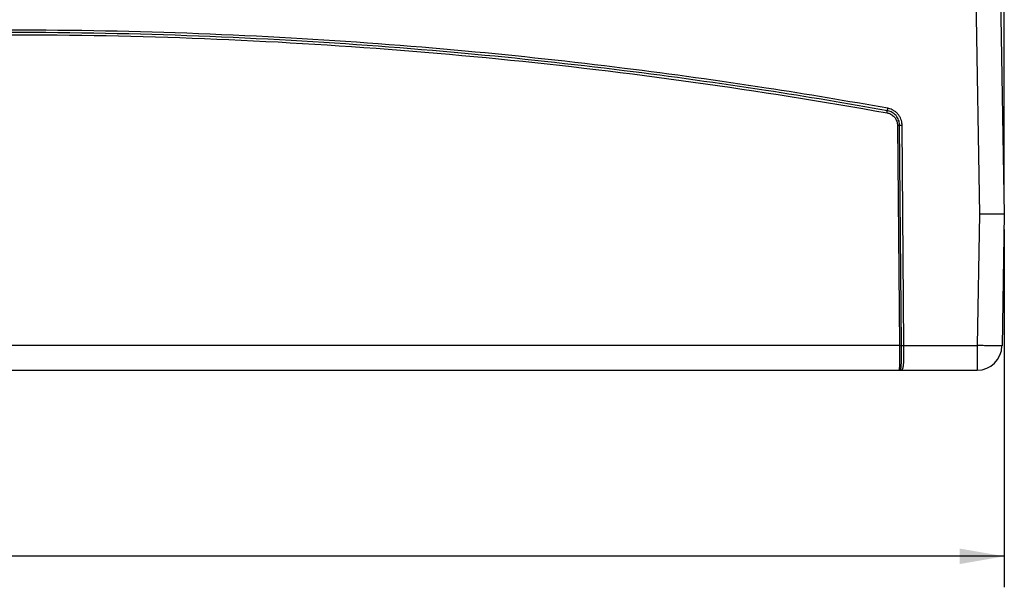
# Model space of a CAD drawing. Header units: inches. Extents: x 0 to 34, y 0 to 22.
# Tile 40 of 94: x 24.9 to 28.9, y 3.9 to 6.2. Entities that reach past the tile are written whole.
import ezdxf

# ---------------------------------------------------------------- set-up
doc = ezdxf.new("R2010")
doc.units = ezdxf.units.IN
doc.header["$LTSCALE"] = 1.87
doc.header["$MEASUREMENT"] = 0
doc.layers.get('0').update_dxf_attribs({"linetype": 'CONTINUOUS'})
doc.layers.add('DIMENSIONS', color=7, linetype='CONTINUOUS')
doc.styles.get("Standard").update_dxf_attribs({"font": 'txt', "width": 0.8})
doc.dimstyles.new('DIMSTYLE_2', dxfattribs={"dimtxt": 0.125, "dimasz": 0.18, "dimexe": 0.18, "dimexo": 0.0625, "dimgap": 0.09, "dimtad": 0, "dimtih": 1, "dimtoh": 1, "dimzin": 4, "dimdsep": 46, "dimtxsty": 'STANDARD', "dimblk": '_FILLED', "dimblk1": '_FILLED', "dimblk2": '_FILLED', "dimcen": 0.09, "dimadec": 0, "dimazin": 0, "dimtp": 0.01, "dimtm": 0.01, "dimtfac": 1, "dimtofl": 0, "dimtmove": 0, "dimatfit": 3, "dimldrblk": '_FILLED', "dimfxl": 1, "dimtolj": 1, "dimtzin": 4, "dimarcsym": 0})

# ---------------------------------------------------------------- blocks, each defined once
blk = doc.blocks.new('_FILLED')
at = {"color": 0, "linetype": 'BYBLOCK'}
blk.add_solid([(0, 0), (-1, 0.174), (-1, -0.174)], dxfattribs=at)
blk = doc.blocks.new('*D1')
at = {"layer": 'DIMENSIONS', "color": 2, "linetype": 'CONTINUOUS'}
for p, q in [((18.8829, 5.3345), (18.8829, 3.893)), ((28.8829, 5.3345), (28.8829, 3.893)), ((18.8829, 4.018), (23.2079, 4.018)), ((28.8829, 4.018), (24.5579, 4.018))]:
    blk.add_line(p, q, dxfattribs=at)
at = {"layer": 'DIMENSIONS', "color": 2, "linetype": 'CONTINUOUS', "xscale": 0.18, "yscale": 0.18, "zscale": 0.18, "rotation": 180}
blk.add_blockref('_FILLED', (18.8829, 4.018), dxfattribs=at)
at = {"layer": 'DIMENSIONS', "color": 2, "linetype": 'CONTINUOUS', "xscale": 0.18, "yscale": 0.18, "zscale": 0.18}
blk.add_blockref('_FILLED', (28.8829, 4.018), dxfattribs=at)
at = {"layer": 'DIMENSIONS', "color": 2, "linetype": 'CONTINUOUS', "width": 0.8}
for s, p in [('[', (23.9954, 3.9555)), (']', (24.3954, 3.9555)), ('10.000', (23.2704, 3.9555)), ('254', (24.0954, 3.9555))]:
    blk.add_text(s, height=0.125, dxfattribs=at).set_placement(p)
blk = doc.blocks.new('*D21')
at = {"layer": 'DIMENSIONS', "color": 2, "linetype": 'CONTINUOUS'}
for p, q in [((21.0022, 6.109), (21.0022, 7.961)), ((28.8829, 5.4595), (28.8829, 7.961)), ((21.0022, 7.836), (24.1676, 7.836)), ((28.8829, 7.836), (25.7176, 7.836))]:
    blk.add_line(p, q, dxfattribs=at)
at = {"layer": 'DIMENSIONS', "color": 2, "linetype": 'CONTINUOUS', "xscale": 0.18, "yscale": 0.18, "zscale": 0.18, "rotation": 180}
blk.add_blockref('_FILLED', (21.0022, 7.836), dxfattribs=at)
at = {"layer": 'DIMENSIONS', "color": 2, "linetype": 'CONTINUOUS', "xscale": 0.18, "yscale": 0.18, "zscale": 0.18}
blk.add_blockref('_FILLED', (28.8829, 7.836), dxfattribs=at)
at = {"layer": 'DIMENSIONS', "color": 2, "linetype": 'CONTINUOUS', "width": 0.8}
for s, p in [('7.881', (24.2301, 7.7735)), ('[', (24.8551, 7.7735)), ('200.17', (24.9551, 7.7735)), (']', (25.5551, 7.7735))]:
    blk.add_text(s, height=0.125, dxfattribs=at).set_placement(p)

msp = doc.modelspace()

# ---------------------------------------------------------------- linework, layer by layer
at = {"color": 7, "linetype": 'CONTINUOUS'}
for p, q in [((28.7539, 7.0558), (28.7829, 5.3962)), ((28.8539, 7.0566), (28.8829, 5.397)), ((28.4524, 5.7552), (28.4602, 4.8672)), ((28.469, 4.8672), (28.4612, 5.7552)), ((28.4787, 4.8672), (28.471, 5.7552)), ((28.7829, 5.3962), (28.7736, 4.8672)), ((28.8829, 5.397), (28.8736, 4.8663)), ((28.4602, 4.8672), (21.2796, 4.8672)), ((28.4787, 4.8672), (28.7736, 4.8672)), ((28.7736, 4.8672), (28.7736, 4.768)), ((18.9922, 4.768), (28.7736, 4.768))]:
    msp.add_line(p, q, dxfattribs=at)
msp.add_arc((28.7736, 4.868), 0.1, 270, 359, dxfattribs=at)
for points, knots in [([(28.4137, 5.8231), (28.2508, 5.8523), (27.8979, 5.9111), (27.3305, 5.9901), (26.6925, 6.0592), (25.9955, 6.1111), (25.256, 6.1394), (24.5001, 6.1397), (23.7589, 6.112), (23.0589, 6.0603), (22.4172, 5.9911), (21.8458, 5.9117), (21.4902, 5.8525), (21.3261, 5.8231)], [0, 0, 0, 0, 0.069678, 0.150625, 0.241221, 0.339854, 0.444858, 0.552772, 0.658047, 0.757121, 0.848256, 0.929777, 1, 1, 1, 1]), ([(28.412, 5.8135), (28.2492, 5.8427), (27.8965, 5.9015), (27.3293, 5.9805), (26.6916, 6.0496), (25.9949, 6.1015), (25.2558, 6.1297), (24.5003, 6.13), (23.7594, 6.1023), (23.0598, 6.0507), (22.4183, 5.9815), (21.8472, 5.9021), (21.4919, 5.843), (21.3278, 5.8135)], [0, 0, 0, 0, 0.069678, 0.150625, 0.241221, 0.339854, 0.444858, 0.552772, 0.658047, 0.757121, 0.848256, 0.929777, 1, 1, 1, 1]), ([(21.3294, 5.8049), (21.5887, 5.8514), (22.1093, 5.9343), (22.8947, 6.0277), (23.6835, 6.09), (24.4742, 6.1212), (25.2656, 6.1212), (26.0563, 6.09), (26.8451, 6.0277), (27.6305, 5.9343), (28.1512, 5.8514), (28.4104, 5.8049)], [0, 0, 0, 0, 0.111028, 0.222134, 0.33328, 0.44443, 0.555571, 0.66672, 0.777866, 0.888972, 1, 1, 1, 1]), ([(28.4104, 5.8049), (28.4106, 5.8059), (28.4109, 5.8078), (28.4114, 5.8102), (28.4117, 5.8121), (28.4119, 5.8132), (28.412, 5.8135)], [0, 0, 0, 0, 0.340486, 0.641806, 0.870178, 1, 1, 1, 1]), ([(28.4104, 5.8049), (28.4128, 5.8045), (28.4179, 5.8032), (28.4256, 5.8), (28.4333, 5.7949), (28.4403, 5.7882), (28.4459, 5.7803), (28.4498, 5.7717), (28.4519, 5.7632), (28.4524, 5.7578), (28.4524, 5.7552)], [0, 0, 0, 0, 0.102283, 0.222245, 0.354313, 0.492772, 0.63212, 0.766888, 0.89138, 1, 1, 1, 1]), ([(28.412, 5.8135), (28.4121, 5.8139), (28.4123, 5.8151), (28.4127, 5.8172), (28.4132, 5.8199), (28.4135, 5.822), (28.4137, 5.8231)], [0, 0, 0, 0, 0.129822, 0.358194, 0.659513, 1, 1, 1, 1]), ([(28.4612, 5.7552), (28.4612, 5.7577), (28.4608, 5.7631), (28.459, 5.7716), (28.4555, 5.7808), (28.4503, 5.7897), (28.4435, 5.7976), (28.4356, 5.8041), (28.4273, 5.8088), (28.4194, 5.8119), (28.4143, 5.8131), (28.412, 5.8135)], [0, 0, 0, 0, 0.089101, 0.196321, 0.31591, 0.442289, 0.570006, 0.694186, 0.810291, 0.913784, 1, 1, 1, 1]), ([(28.471, 5.7552), (28.4709, 5.7581), (28.4705, 5.7644), (28.4684, 5.7743), (28.4644, 5.785), (28.4582, 5.7953), (28.4503, 5.8046), (28.4411, 5.8121), (28.4315, 5.8176), (28.4224, 5.8211), (28.4164, 5.8226), (28.4137, 5.8231)], [0, 0, 0, 0, 0.089056, 0.196292, 0.315891, 0.442279, 0.570005, 0.694195, 0.81031, 0.913819, 1, 1, 1, 1]), ([(28.4524, 5.7552), (28.4534, 5.7552), (28.4553, 5.7552), (28.4578, 5.7552), (28.4598, 5.7552), (28.4608, 5.7552), (28.4612, 5.7552)], [0, 0, 0, 0, 0.338652, 0.639332, 0.868335, 1, 1, 1, 1]), ([(28.4612, 5.7552), (28.4616, 5.7552), (28.4628, 5.7552), (28.465, 5.7552), (28.4678, 5.7552), (28.4699, 5.7552), (28.471, 5.7552)], [0, 0, 0, 0, 0.131664, 0.360667, 0.661347, 1, 1, 1, 1]), ([(28.8829, 5.397), (28.8823, 5.397), (28.8797, 5.3968), (28.8741, 5.3967), (28.865, 5.3965), (28.8527, 5.3964), (28.8377, 5.3963), (28.8207, 5.3962), (28.8021, 5.3962), (28.7894, 5.3962), (28.7829, 5.3962)], [0, 0, 0, 0, 0.019286, 0.07621, 0.168631, 0.293005, 0.444545, 0.617421, 0.804978, 1, 1, 1, 1]), ([(28.4602, 4.8672), (28.4602, 4.8642), (28.4603, 4.8579), (28.4603, 4.8481), (28.4604, 4.8374), (28.4604, 4.8262), (28.4604, 4.8146), (28.4603, 4.8032), (28.4603, 4.7929), (28.4601, 4.7843), (28.46, 4.7778), (28.4598, 4.7733), (28.4597, 4.7702), (28.4594, 4.769), (28.4594, 4.7681), (28.4593, 4.768)], [0, 0, 0, 0, 0.090401, 0.189974, 0.297818, 0.412171, 0.53058, 0.648046, 0.755277, 0.842967, 0.907987, 0.952671, 0.980681, 0.995391, 1, 1, 1, 1]), ([(28.4602, 4.8672), (28.4612, 4.8672), (28.463, 4.8672), (28.4656, 4.8672), (28.4675, 4.8672), (28.4686, 4.8672), (28.469, 4.8672)], [0, 0, 0, 0, 0.338651, 0.639331, 0.868334, 1, 1, 1, 1]), ([(28.4627, 4.7688), (28.4629, 4.7689), (28.4632, 4.7691), (28.4637, 4.7695), (28.4642, 4.77), (28.4646, 4.7707), (28.4651, 4.7717), (28.4655, 4.7729), (28.466, 4.7744), (28.4664, 4.7763), (28.4668, 4.7786), (28.4672, 4.7815), (28.4676, 4.785), (28.4679, 4.7894), (28.4682, 4.7946), (28.4685, 4.8011), (28.4687, 4.8088), (28.4689, 4.8182), (28.469, 4.8294), (28.4691, 4.8421), (28.469, 4.8549), (28.469, 4.8634), (28.469, 4.8672)], [0, 0, 0, 0, 0.005893, 0.012107, 0.019094, 0.027356, 0.037469, 0.050037, 0.065668, 0.084814, 0.108166, 0.136843, 0.172228, 0.215566, 0.268043, 0.331639, 0.408897, 0.502123, 0.613693, 0.745402, 0.88441, 1, 1, 1, 1]), ([(28.4662, 4.768), (28.4665, 4.768), (28.4672, 4.7681), (28.4682, 4.7682), (28.4691, 4.7684), (28.47, 4.7688), (28.4709, 4.7694), (28.4718, 4.7703), (28.4727, 4.7714), (28.4735, 4.773), (28.4743, 4.775), (28.4751, 4.7776), (28.4758, 4.7809), (28.4764, 4.785), (28.477, 4.7902), (28.4776, 4.7966), (28.478, 4.8046), (28.4784, 4.8144), (28.4786, 4.8263), (28.4788, 4.8399), (28.4788, 4.8538), (28.4787, 4.863), (28.4787, 4.8672)], [0, 0, 0, 0, 0.0099, 0.019196, 0.02832, 0.037697, 0.047864, 0.059443, 0.073161, 0.089689, 0.109926, 0.135155, 0.166941, 0.20677, 0.256119, 0.317249, 0.393044, 0.486217, 0.599528, 0.735045, 0.879393, 1, 1, 1, 1]), ([(28.469, 4.8672), (28.4694, 4.8672), (28.4706, 4.8672), (28.4727, 4.8672), (28.4755, 4.8672), (28.4776, 4.8672), (28.4787, 4.8672)], [0, 0, 0, 0, 0.13168, 0.360685, 0.661358, 1, 1, 1, 1]), ([(28.8736, 4.8663), (28.8736, 4.8657), (28.8696, 4.8669), (28.8654, 4.8656), (28.8555, 4.8663), (28.8435, 4.8661), (28.8284, 4.8664), (28.8114, 4.8666), (28.7929, 4.8669), (28.7801, 4.8671), (28.7736, 4.8672)], [0, 0, 0, 0, 0.019287, 0.076207, 0.168614, 0.292966, 0.444485, 0.617352, 0.804926, 1, 1, 1, 1]), ([(28.4592, 4.768), (28.4598, 4.768), (28.461, 4.7682), (28.4621, 4.7686), (28.4627, 4.7688)], [0, 0, 0, 0, 0.497609, 1, 1, 1, 1]), ([(28.4627, 4.7688), (28.4631, 4.7686), (28.4638, 4.7684), (28.465, 4.7681), (28.4658, 4.768), (28.4662, 4.768)], [0, 0, 0, 0, 0.33519, 0.668169, 1, 1, 1, 1])]:
    msp.add_open_spline(points, degree=3, knots=knots, dxfattribs=at)

# ---------------------------------------------------------------- dimensions: what is measured, and where the dimension line sits
at = {"layer": 'DIMENSIONS', "color": 2, "linetype": 'CONTINUOUS'}
for base, p1, p2, picture, middle in [((21.0022, 7.836), (28.8829, 5.4595), (21.0022, 6.109), '*D21', (24.9426, 7.836)), ((18.8829, 4.018), (28.8829, 5.3345), (18.8829, 5.3345), '*D1', (23.8829, 4.018))]:
    dim = msp.add_linear_dim(base=base, p1=p1, p2=p2, angle=180, dimstyle='DIMSTYLE_2', dxfattribs=at)
    dim.commit()
    dim.dimension.update_dxf_attribs({"geometry": picture, "text_midpoint": middle, "dimtype": 160})

doc.saveas('drawing.dxf')
